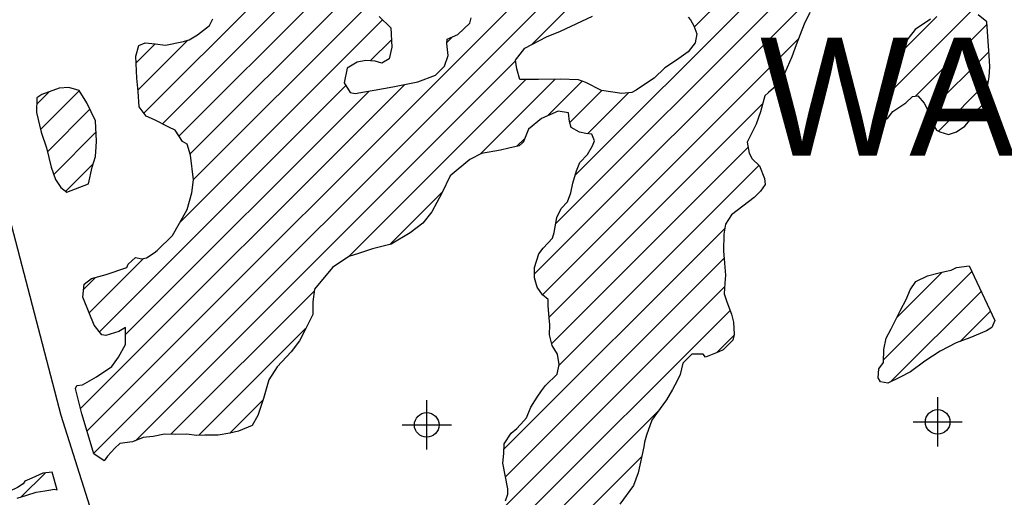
# Model space of a CAD drawing. Extents: x 164148 to 384280, y 737816 to 848299.
# Tile 12 of 41: x 243019 to 253013, y 768730 to 773580. Entities that reach past the tile are written whole.
import ezdxf
from ezdxf.enums import TextEntityAlignment as Align

# ---------------------------------------------------------------- set-up
doc = ezdxf.new("R2010")
doc.units = 0
doc.header["$LTSCALE"] = 1200
doc.header["$PDMODE"] = 34
doc.header["$PDSIZE"] = 250
doc.layers.get('0').update_dxf_attribs({"linetype": 'CONTINUOUS'})
for name, color, linetype in [('MAJROADS', 9, 'CONTINUOUS'), ('SEC', 2, 'CONTINUOUS'), ('TEXT', 7, 'CONTINUOUS'), ('WETDBA', 11, 'CONTINUOUS'), ('WETFILL', 12, 'CONTINUOUS')]:
    doc.layers.add(name, color=color, linetype=linetype)

# ---------------------------------------------------------------- blocks, each defined once
blk = doc.blocks.new('*X')
at = {"color": 0}
for p, q in [((248216.2, 773327.5), (258043, 783154.3)), ((243771, 769176.8), (253962.9, 779368.7)), ((243703.1, 769403.4), (253633.3, 779333.6)), ((248658.3, 772002.5), (251904.1, 775248.3)), ((249866.1, 773504.9), (251340.2, 774979)), ((244279.9, 772630.8), (246236.3, 774587.2)), ((244467.2, 772523.6), (246372.5, 774428.9)), ((248460.8, 771510.5), (251142.3, 774192)), ((244635.7, 772397.6), (246337.1, 774099)), ((244749.5, 772216.9), (246290.6, 773757.9)), ((248245.3, 771000.5), (251088.3, 773843.5)), ((244783.4, 771956.2), (246488.5, 773661.3)), ((251801.2, 772789.4), (252708.6, 773696.7)), ((244643.8, 771522.1), (246701.4, 773579.8)), ((251974.2, 773256.9), (252329.1, 773611.7)), ((252110.1, 772803.7), (252836.6, 773530.3)), ((244218.8, 772864.2), (244725.4, 773370.8)), ((246577.2, 773161.1), (246792.6, 773376.4)), ((247354.1, 773348.9), (247411.6, 773406.5)), ((248325.7, 770786.4), (250922, 773382.7)), ((244201.8, 773141.8), (244394, 773333.9)), ((252245.3, 772644.4), (252855.8, 773254.9)), ((244193, 769304.3), (248051.2, 773162.5)), ((246359.8, 771176.6), (248156.6, 772973.4)), ((247692, 772214.2), (248452.8, 772975.1)), ((248376.2, 772604), (248727.9, 772955.6)), ((252343.6, 772448.2), (252853.3, 772957.9)), ((243192.3, 772721.2), (243319.1, 772848)), ((243229.7, 772464.1), (243622.8, 772857.2)), ((243636.9, 769631.7), (246927.8, 772922.6)), ((243827.7, 770411.5), (246329.8, 772913.6)), ((244093.6, 770383), (246566.7, 772856)), ((248601.5, 772534.7), (248926.4, 772859.7)), ((248783.6, 772422.3), (249197.9, 772836.6)), ((243299.9, 772239.8), (243731.9, 772671.8)), ((248393.5, 770559.7), (250560.4, 772726.6)), ((243364.1, 772009.5), (243794.9, 772440.3)), ((248066.5, 772294.3), (248144.9, 772372.7)), ((248419.5, 770291.2), (250412.9, 772284.5)), ((243487.3, 771838.1), (243765.4, 772116.3)), ((248491, 770068.2), (250522.4, 772099.6)), ((246776.6, 771298.8), (247309.7, 771832)), ((247934.4, 769217.1), (250176.7, 771459.4)), ((243724, 770602.3), (244277.2, 771155.6)), ((247949.9, 768938), (250168.7, 771156.9)), ((243666.5, 770839.4), (243789.9, 770962.7)), ((251787.3, 770124.9), (252684.4, 771022)), ((251920, 770552.1), (252383.5, 771015.5)), ((247361.6, 768055.2), (250174.2, 770867.8)), ((244553.7, 769370.4), (246007.3, 770824.1)), ((251858.8, 769901.9), (252778, 770821.1)), ((247477.8, 767876.9), (250229.3, 770628.4)), ((252564.7, 770313.2), (252871.6, 770620.2)), ((244837.2, 769359.4), (245921.6, 770443.9)), ((250092.5, 770197.1), (250270.4, 770375.1)), ((245152, 769379.8), (245487, 769714.8)), ((245007, 765111.7), (249500.7, 769605.3)), ((245091, 764901.1), (249332.7, 769142.8)), ((243034.5, 768734.8), (243275.9, 768976.2))]:
    blk.add_line(p, q, dxfattribs=at)

msp = doc.modelspace()

# ---------------------------------------------------------------- linework, layer by layer
at = {"layer": 'MAJROADS', "color": 0}
msp.add_lwpolyline([(240073.4, 792255.9), (240195, 785451.8), (240201.9, 783450.1), (240207.7, 783043), (240209.1, 782743.2), (240239.3, 782413.3), (240311.4, 781982.4), (240481, 781285.3), (242076.5, 774777.5), (243438.2, 769563.4), (245392.3, 763377.1)], dxfattribs=at)
at = {"layer": 'SEC', "color": 0}
for p in [(247150.4, 769465), (252336.8, 769495.5)]:
    msp.add_point(p, dxfattribs=at)
at = {"layer": 'WETDBA', "color": 0}
for points in [[(251039.6, 773652.7), (250982.3, 773536.4), (250899, 773323.9), (250855.5, 773204.7), (250763.1, 772985.3), (250721.2, 772930.3), (250620, 772841.2), (250582.3, 772808.5), (250538.8, 772645.4), (250496, 772520), (250424, 772377.9), (250404.4, 772337.5), (250422.3, 772225.2), (250453.6, 772166.6), (250527.4, 772094.7), (250578.1, 771967), (250584.2, 771907), (250539.5, 771837.4), (250472.5, 771774.1), (250244.2, 771600.2), (250183.4, 771503.4), (250167.9, 771400.9), (250162, 771232.2), (250173, 771108.8), (250184.6, 770985.4), (250176.1, 770903.8), (250170.4, 770797.1), (250196, 770716.2), (250243.9, 770590), (250264, 770509.7), (250272.8, 770384.9), (250258.1, 770324.3), (250159.6, 770229), (250116.4, 770206.7), (249980.3, 770151.9), (249955.3, 770184.7), (249842.4, 770182.1), (249748.8, 770092.3), (249722.1, 769977.3), (249693.4, 769911.8), (249644.5, 769825.5), (249582.9, 769718.2), (249483, 769581), (249436.2, 769514.9), (249381.5, 769361.6), (249361.9, 769289.8), (249353.5, 769242), (249298.3, 768979.3), (249248.1, 768851.2), (249109.1, 768661.8)], [(247949.3, 768693.9), (247972.8, 768760.8), (247973.8, 768817.1), (247922.6, 769076.1), (247932.5, 769174.4), (247936.9, 769271.3), (248008.2, 769381.3), (248066.1, 769427.2), (248134.5, 769505.2), (248161.8, 769538.6), (248207.3, 769645.9), (248273, 769746.9), (248314.9, 769810.3), (248356.9, 769866), (248474.9, 769981.5), (248493.2, 770079.8), (248479.4, 770184.4), (248424.5, 770270.9), (248398.1, 770379), (248399, 770480.8), (248394.3, 770551.9), (248381.9, 770678.1), (248382, 770740.2), (248324.2, 770787.7), (248270, 770863.1), (248245.7, 770958.6), (248244.5, 771065.3), (248287.3, 771202.6), (248332, 771260.4), (248428.4, 771361.3), (248443.8, 771419.1), (248472, 771570.4), (248516.7, 771663.7), (248579.6, 771731.2), (248613.9, 771821.1), (248632.9, 771920.8), (248671.4, 772044.8), (248703.7, 772129.8), (248781.2, 772212.6), (248831.5, 772299.7), (248853.2, 772348.5), (248825.4, 772417.5), (248764.1, 772424.6), (248702.8, 772437.9), (248615, 772484.1), (248598.4, 772546.2), (248590.2, 772634.7), (248486.3, 772650.9), (248315.4, 772578), (248183.4, 772469.5), (248128.8, 772332.2), (248118.4, 772326), (248088.3, 772299.5), (247982.3, 772273.9), (247897.9, 772253.8), (247704.8, 772220.7), (247586.8, 772161), (247388.6, 771995.4), (247302.5, 771817), (247203.9, 771630.3), (247112.4, 771512.7), (246983.9, 771416.7), (246788.5, 771302), (246600.9, 771252.8), (246459.3, 771204.9), (246359.6, 771176.5), (246194.1, 771065.2), (246009.7, 770842.5), (245992.8, 770713.5), (245993.3, 770585.9), (245915.6, 770432), (245859, 770318.4), (245774.4, 770205.6), (245634, 770055.3), (245546.7, 769923.7), (245492.7, 769732), (245436.6, 769560.6), (245380, 769460.3), (245238.3, 769399.9), (245152.5, 769379.8), (245032.6, 769361.9), (244899.4, 769361.4), (244816.5, 769358.8), (244713.3, 769370.8), (244601.1, 769368.9), (244488.1, 769372.6), (244374.4, 769349.1), (244272.6, 769338.8), (244165.2, 769292.2), (244035.5, 769275), (243983.8, 769228.4), (243911.2, 769146.3), (243877.6, 769098.9), (243772.5, 769171.6), (243735.7, 769295.1), (243650.5, 769578.3), (243585.4, 769834.9), (243598.7, 769867), (243657.2, 769872.4), (243798.9, 769953.8), (243955.9, 770056.7), (244022.3, 770152.8), (244092.3, 770283), (244094.6, 770455.2), (244024.2, 770412.1), (243894.4, 770372.6), (243851.2, 770381.1), (243775.4, 770479.5), (243724, 770602.3), (243658.7, 770761.3), (243672.2, 770895.9), (243748.3, 770950.8), (243898.2, 770993.8), (244107.5, 771063.9), (244118.7, 771098.7), (244194.8, 771166.2), (244259.6, 771152.1), (244305.7, 771161.1), (244383.8, 771211.9), (244413.9, 771234.8), (244571.7, 771388), (244639.5, 771514.7), (244719.2, 771652.6), (244764.8, 771822.7), (244783.9, 771952.3), (244753.6, 772204), (244717.5, 772317), (244670.9, 772343.6), (244595.8, 772458.8), (244533.1, 772490.3), (244386.8, 772564.4), (244302.5, 772600.8), (244230.9, 772695.7), (244220, 772850.5), (244208.3, 772985.8), (244199, 773211), (244228.4, 773319), (244294, 773344.7), (244393, 773334.1), (244497.5, 773321.3), (244681.6, 773360.1), (244740.9, 773374.6), (244824, 773425.4), (244944.8, 773522.8), (244979.7, 773588.9)], [(246667.6, 773613.3), (246785.9, 773496), (246796.8, 773301.5), (246770.8, 773183.7), (246694.7, 773139.2), (246625.7, 773157.4), (246530.9, 773164.6), (246443, 773148.7), (246343.2, 773088.9), (246313, 772940.4), (246374.9, 772841.3), (246423, 772830.1), (246518.5, 772846.7), (246618.3, 772866), (246805.8, 772897.1), (247060.4, 772950.3), (247240.4, 773016.3), (247331.9, 773109.5), (247367.6, 773216.1), (247353.2, 773339.6), (247357.4, 773383.5), (247465.6, 773429.3), (247587.8, 773543.4), (247601.8, 773597.8)], [(249803.5, 773606.7), (249829.2, 773578.7), (249860.5, 773519.4), (249892.4, 773437.1), (249874.8, 773343.7), (249803.6, 773253.9), (249684.2, 773170.4), (249566.3, 773089.8), (249459.4, 772986.1), (249361.7, 772923.5), (249278, 772864.4), (249234, 772840), (249132.2, 772830.4), (248923.8, 772860.1), (248765.7, 772941.9), (248692.5, 772968.5), (248505, 772975.8), (248284.7, 772972.7), (248094.3, 772973.7), (248063.8, 773079.7), (248050.1, 773170.4), (248147.2, 773290.8), (248367, 773407.6), (248507.9, 773463.8), (248832.3, 773614.6)], [(252264.4, 773584.4), (252108.1, 773479.4), (252048.7, 773402.8), (251985.1, 773322.7), (251976.7, 773280.2), (251971, 773227.2), (251949.3, 773179.9), (251903.9, 773114.4), (251897.5, 773028), (251889, 772951.3), (251881.3, 772909.5), (251846.3, 772837.7), (251764.6, 772750), (251704.4, 772642.8), (251711.4, 772619.7), (251767.7, 772550.6), (251827.7, 772575.6), (251882.9, 772647.3), (252014.8, 772736.4), (252080.5, 772799), (252137, 772808), (252198.9, 772731.2), (252254.5, 772627.2), (252276.6, 772537.9), (252324.6, 772457), (252359.4, 772440.9), (252446.5, 772414.2), (252526.8, 772442.7), (252611.9, 772499.7), (252699.2, 772605.5), (252751.6, 772674.5), (252799.1, 772721.8), (252821.5, 772774.8), (252827.8, 772781.7), (252836.3, 772858.4), (252860.2, 772998.5), (252865.3, 773103), (252863.3, 773163.7), (252859.2, 773213.9), (252855.1, 773263.4), (252834.7, 773558.4), (252748.4, 773631)], [(242994.5, 768722.6), (243091.5, 768752.2), (243185.7, 768782.5), (243274, 768795.5), (243334.6, 768804.5), (243370.6, 768813), (243398.6, 768806.7), (243349.2, 768985), (243253.5, 768973.5), (243143.1, 768924.8), (243070.9, 768894.6), (243053.5, 768865.7), (242995.2, 768828.9), (242919.8, 768793.8), (242863.2, 768790.1), (242823.5, 768800.8), (242765.6, 768777.9), (242739.2, 768735.8), (242731.9, 768711)]]:
    msp.add_lwpolyline(points, dxfattribs=at)
for points in [[(243788.6, 772554.2), (243700.4, 772737), (243621.1, 772859.9), (243518.7, 772890.7), (243418.3, 772884.6), (243245.3, 772820.8), (243193.6, 772786.7), (243190.6, 772636.1), (243235.6, 772438), (243290.4, 772279), (243338.1, 772081.6), (243383.3, 771956.1), (243436.1, 771875.8), (243498.8, 771829.7), (243717.1, 771913.7), (243755.8, 772083.7), (243788, 772192.4), (243794.4, 772287.9), (243800.1, 772345.1)], [(252656.9, 771080.9), (252916.1, 770524.8), (252888.1, 770455.9), (252830.8, 770420.4), (252662.7, 770348.9), (252525.3, 770298.9), (252362, 770213.4), (252207.7, 770111.9), (252060.5, 770004.8), (251948.1, 769945), (251830.2, 769888), (251754.9, 769902.1), (251734.1, 769944), (251741.2, 770033.9), (251786.6, 770100), (251790.3, 770232.5), (251814.9, 770347.5), (251864.6, 770440.8), (251956.2, 770624.7), (252019.9, 770746.6), (252056.3, 770837.2), (252115.7, 770922.2), (252235, 770980.5), (252337.5, 771005.4), (252410, 771021.4), (252472.1, 771035.9), (252527.2, 771062.3)]]:
    msp.add_lwpolyline(points, close=True, dxfattribs=at)

# ---------------------------------------------------------------- block references
msp.add_blockref('*X', (0, 0), dxfattribs=at)
msp.add_blockref('*X', (0, 0), dxfattribs=at)
at = {"layer": 'WETFILL', "color": 0}
msp.add_blockref('*X', (0, 0), dxfattribs=at)
msp.add_blockref('*X', (0, 0), dxfattribs=at)
msp.add_blockref('*X', (0, 0), dxfattribs=at)
msp.add_blockref('*X', (0, 0), dxfattribs=at)
msp.add_blockref('*X', (0, 0), dxfattribs=at)
msp.add_blockref('*X', (0, 0), dxfattribs=at)
msp.add_blockref('*X', (0, 0), dxfattribs=at)
msp.add_blockref('*X', (0, 0), dxfattribs=at)
msp.add_blockref('*X', (0, 0), dxfattribs=at)
msp.add_blockref('*X', (0, 0), dxfattribs=at)
msp.add_blockref('*X', (0, 0), dxfattribs=at)
msp.add_blockref('*X', (0, 0), dxfattribs=at)
msp.add_blockref('*X', (0, 0), dxfattribs=at)
msp.add_blockref('*X', (0, 0), dxfattribs=at)
msp.add_blockref('*X', (0, 0), dxfattribs=at)
msp.add_blockref('*X', (0, 0), dxfattribs=at)
msp.add_blockref('*X', (0, 0), dxfattribs=at)
msp.add_blockref('*X', (0, 0), dxfattribs=at)
msp.add_blockref('*X', (0, 0), dxfattribs=at)
msp.add_blockref('*X', (0, 0), dxfattribs=at)
msp.add_blockref('*X', (0, 0), dxfattribs=at)
msp.add_blockref('*X', (0, 0), dxfattribs=at)
msp.add_blockref('*X', (0, 0), dxfattribs=at)
msp.add_blockref('*X', (0, 0), dxfattribs=at)
msp.add_blockref('*X', (0, 0), dxfattribs=at)
msp.add_blockref('*X', (0, 0), dxfattribs=at)
msp.add_blockref('*X', (0, 0), dxfattribs=at)
msp.add_blockref('*X', (0, 0), dxfattribs=at)
msp.add_blockref('*X', (0, 0), dxfattribs=at)
msp.add_blockref('*X', (0, 0), dxfattribs=at)
msp.add_blockref('*X', (0, 0), dxfattribs=at)
msp.add_blockref('*X', (0, 0), dxfattribs=at)
msp.add_blockref('*X', (0, 0), dxfattribs=at)
msp.add_blockref('*X', (0, 0), dxfattribs=at)
msp.add_blockref('*X', (0, 0), dxfattribs=at)
msp.add_blockref('*X', (0, 0), dxfattribs=at)
msp.add_blockref('*X', (0, 0), dxfattribs=at)
msp.add_blockref('*X', (0, 0), dxfattribs=at)
msp.add_blockref('*X', (0, 0), dxfattribs=at)
msp.add_blockref('*X', (0, 0), dxfattribs=at)
msp.add_blockref('*X', (0, 0), dxfattribs=at)
msp.add_blockref('*X', (0, 0), dxfattribs=at)
msp.add_blockref('*X', (0, 0), dxfattribs=at)
msp.add_blockref('*X', (0, 0), dxfattribs=at)
msp.add_blockref('*X', (0, 0), dxfattribs=at)
msp.add_blockref('*X', (0, 0), dxfattribs=at)
msp.add_blockref('*X', (0, 0), dxfattribs=at)
msp.add_blockref('*X', (0, 0), dxfattribs=at)
msp.add_blockref('*X', (0, 0), dxfattribs=at)
msp.add_blockref('*X', (0, 0), dxfattribs=at)
msp.add_blockref('*X', (0, 0), dxfattribs=at)

# ---------------------------------------------------------------- texts
at = {"layer": 'TEXT', "color": 0}
msp.add_text('WATERSHED', height=1200, dxfattribs=at).set_placement((255659.8, 772198), align=Align.CENTER)

doc.saveas('drawing.dxf')
